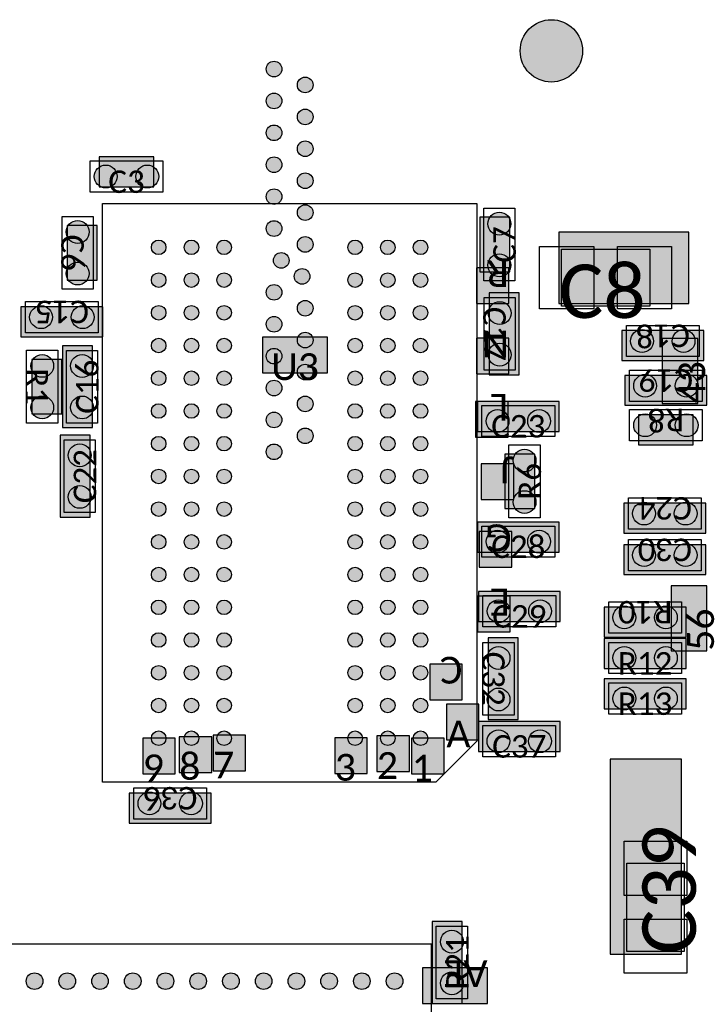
# Model space of a CAD drawing. Extents: x 39 to 117.4, y 137.3 to 200.1.
# Tile 9 of 11: x 86.4 to 103.3, y 163 to 187.1. Entities that reach past the tile are written whole.
import ezdxf

# ---------------------------------------------------------------- set-up
doc = ezdxf.new("R2010")
doc.units = 0
doc.header["$MEASUREMENT"] = 0
doc.layers.add('CAD_DRAWING', color=7, linetype='CONTINUOUS')
doc.styles.get("Standard").update_dxf_attribs({"font": 'txt.shx'})

msp = doc.modelspace()

# ---------------------------------------------------------------- hatches: boundary and pattern name
at = {"layer": 'CAD_DRAWING'}
h = msp.add_hatch(color=254, dxfattribs=at)
edge = h.paths.add_edge_path()
edge.add_arc((99.427, 186.332), 0.762, 0, 360)
h = msp.add_hatch(color=254, dxfattribs=at)
edge = h.paths.add_edge_path()
edge.add_arc((92.648, 185.887), 0.191, 0, 360)
h = msp.add_hatch(color=254, dxfattribs=at)
edge = h.paths.add_edge_path()
edge.add_arc((93.41, 185.498), 0.191, 0, 360)
h = msp.add_hatch(color=254, dxfattribs=at)
edge = h.paths.add_edge_path()
edge.add_arc((92.648, 185.108), 0.191, 0, 360)
h = msp.add_hatch(color=254, dxfattribs=at)
edge = h.paths.add_edge_path()
edge.add_arc((93.41, 184.718), 0.191, 0, 360)
h = msp.add_hatch(color=254, dxfattribs=at)
edge = h.paths.add_edge_path()
edge.add_arc((92.648, 184.328), 0.191, 0, 360)
h = msp.add_hatch(color=254, dxfattribs=at)
edge = h.paths.add_edge_path()
edge.add_arc((93.41, 183.938), 0.191, 0, 360)
for points in [[(88.376, 183.007), (89.71, 183.007), (89.71, 183.74), (88.376, 183.74)], [(98.409, 180.931), (98.409, 182.265), (97.676, 182.265), (97.676, 180.931)], [(87.595, 182.063), (87.595, 180.73), (88.328, 180.73), (88.328, 182.063)], [(99.61, 180.152), (102.785, 180.152), (102.785, 181.897), (99.61, 181.897)], [(98.388, 181.029), (97.594, 181.029), (97.594, 180.157), (98.388, 180.157)], [(97.91, 180.414), (97.91, 178.413), (98.642, 178.413), (98.642, 180.414)], [(88.463, 180.076), (86.463, 180.076), (86.463, 179.343), (88.463, 179.343)], [(92.367, 178.46), (93.954, 178.46), (93.954, 179.333), (92.367, 179.333)], [(103.15, 179.492), (101.149, 179.492), (101.149, 178.759), (103.15, 178.759)], [(88.211, 177.122), (88.211, 179.122), (87.478, 179.122), (87.478, 177.122)], [(98.388, 179.309), (97.594, 179.309), (97.594, 178.437), (98.388, 178.437)], [(103.01, 177.713), (103.01, 179.301), (102.138, 179.301), (102.138, 177.713)], [(86.729, 178.789), (86.729, 177.456), (87.462, 177.456), (87.462, 178.789)], [(103.226, 178.399), (101.226, 178.399), (101.226, 177.667), (103.226, 177.667)], [(98.368, 177.759), (97.575, 177.759), (97.575, 176.887), (98.368, 176.887)], [(97.619, 177.028), (99.619, 177.028), (99.619, 177.761), (97.619, 177.761)], [(102.893, 177.434), (101.559, 177.434), (101.559, 176.702), (102.893, 176.702)], [(88.154, 174.936), (88.154, 176.936), (87.422, 176.936), (87.422, 174.936)], [(99.025, 175.142), (99.025, 176.475), (98.293, 176.475), (98.293, 175.142)], [(98.508, 176.239), (97.715, 176.239), (97.715, 175.367), (98.508, 175.367)], [(103.201, 175.275), (101.2, 175.275), (101.2, 174.543), (103.201, 174.543)], [(97.619, 174.081), (99.619, 174.081), (99.619, 174.814), (97.619, 174.814)], [(98.458, 174.579), (97.664, 174.579), (97.664, 173.707), (98.458, 173.707)], [(103.201, 174.259), (101.2, 174.259), (101.2, 173.527), (103.201, 173.527)], [(97.644, 172.38), (99.645, 172.38), (99.645, 173.112), (97.644, 173.112)], [(103.224, 171.666), (103.224, 173.253), (102.352, 173.253), (102.352, 171.666)], [(98.418, 172.999), (97.625, 172.999), (97.625, 172.127), (98.418, 172.127)], [(102.718, 172.735), (100.718, 172.735), (100.718, 172.003), (102.718, 172.003)], [(97.882, 171.983), (97.882, 169.983), (98.615, 169.983), (98.615, 171.983)], [(100.718, 171.237), (102.718, 171.237), (102.718, 171.969), (100.718, 171.969)], [(97.25, 171.343), (96.456, 171.343), (96.456, 170.471), (97.25, 170.471)], [(100.718, 170.246), (102.718, 170.246), (102.718, 170.979), (100.718, 170.979)], [(96.861, 169.489), (97.655, 169.489), (97.655, 170.361), (96.861, 170.361)], [(97.642, 169.202), (99.642, 169.202), (99.642, 169.935), (97.642, 169.935)], [(89.441, 168.66), (90.235, 168.66), (90.235, 169.532), (89.441, 169.532)], [(90.331, 168.69), (91.125, 168.69), (91.125, 169.562), (90.331, 169.562)], [(91.158, 168.728), (91.952, 168.728), (91.952, 169.6), (91.158, 169.6)], [(94.132, 168.667), (94.926, 168.667), (94.926, 169.54), (94.132, 169.54)], [(95.162, 168.718), (95.956, 168.718), (95.956, 169.59), (95.162, 169.59)], [(96.012, 168.658), (96.806, 168.658), (96.806, 169.53), (96.012, 169.53)], [(102.607, 164.252), (102.607, 169.014), (100.862, 169.014), (100.862, 164.252)], [(91.112, 168.188), (89.112, 168.188), (89.112, 167.455), (91.112, 167.455)], [(97.25, 163.046), (97.25, 165.046), (96.517, 165.046), (96.517, 163.046)], [(97.868, 163.917), (96.28, 163.917), (96.28, 163.044), (97.868, 163.044)]]:
    msp.add_hatch(color=254, dxfattribs=at).paths.add_polyline_path(points)
h = msp.add_hatch(color=254, dxfattribs=at)
edge = h.paths.add_edge_path()
edge.add_arc((92.648, 183.548), 0.191, 0, 360)
h = msp.add_hatch(color=254, dxfattribs=at)
edge = h.paths.add_edge_path()
edge.add_arc((88.535, 183.261), 0.279, 0, 360)
h = msp.add_hatch(color=254, dxfattribs=at)
edge = h.paths.add_edge_path()
edge.add_arc((89.551, 183.261), 0.279, 0, 360)
h = msp.add_hatch(color=254, dxfattribs=at)
edge = h.paths.add_edge_path()
edge.add_arc((93.41, 183.158), 0.191, 0, 360)
h = msp.add_hatch(color=254, dxfattribs=at)
edge = h.paths.add_edge_path()
edge.add_arc((92.648, 182.768), 0.191, 0, 360)
h = msp.add_hatch(color=254, dxfattribs=at)
edge = h.paths.add_edge_path()
edge.add_arc((93.41, 182.378), 0.191, 0, 360)
h = msp.add_hatch(color=254, dxfattribs=at)
edge = h.paths.add_edge_path()
edge.add_arc((98.155, 182.106), 0.279, 0, 360)
h = msp.add_hatch(color=254, dxfattribs=at)
edge = h.paths.add_edge_path()
edge.add_arc((87.849, 181.905), 0.279, 0, 360)
h = msp.add_hatch(color=254, dxfattribs=at)
edge = h.paths.add_edge_path()
edge.add_arc((92.648, 181.989), 0.191, 0, 360)
h = msp.add_hatch(color=254, dxfattribs=at)
edge = h.paths.add_edge_path()
edge.add_arc((93.41, 181.599), 0.191, 0, 360)
h = msp.add_hatch(color=254, dxfattribs=at)
edge = h.paths.add_edge_path()
edge.add_arc((89.829, 181.529), 0.178, 0, 360)
h = msp.add_hatch(color=254, dxfattribs=at)
edge = h.paths.add_edge_path()
edge.add_arc((90.629, 181.529), 0.178, 0, 360)
h = msp.add_hatch(color=254, dxfattribs=at)
edge = h.paths.add_edge_path()
edge.add_arc((91.429, 181.529), 0.178, 0, 360)
h = msp.add_hatch(color=254, dxfattribs=at)
edge = h.paths.add_edge_path()
edge.add_arc((94.629, 181.529), 0.178, 0, 360)
h = msp.add_hatch(color=254, dxfattribs=at)
edge = h.paths.add_edge_path()
edge.add_arc((95.429, 181.529), 0.178, 0, 360)
h = msp.add_hatch(color=254, dxfattribs=at)
edge = h.paths.add_edge_path()
edge.add_arc((96.229, 181.529), 0.178, 0, 360)
h = msp.add_hatch(color=254, dxfattribs=at)
edge = h.paths.add_edge_path()
edge.add_arc((92.826, 181.209), 0.191, 0, 360)
h = msp.add_hatch(color=254, dxfattribs=at)
edge = h.paths.add_edge_path()
edge.add_arc((98.155, 181.09), 0.279, 0, 360)
h = msp.add_hatch(color=254, dxfattribs=at)
edge = h.paths.add_edge_path()
edge.add_arc((87.849, 180.889), 0.279, 0, 360)
h = msp.add_hatch(color=254, dxfattribs=at)
edge = h.paths.add_edge_path()
edge.add_arc((93.334, 180.819), 0.191, 0, 360)
h = msp.add_hatch(color=254, dxfattribs=at)
edge = h.paths.add_edge_path()
edge.add_arc((89.829, 180.729), 0.178, 0, 360)
h = msp.add_hatch(color=254, dxfattribs=at)
edge = h.paths.add_edge_path()
edge.add_arc((90.629, 180.729), 0.178, 0, 360)
h = msp.add_hatch(color=254, dxfattribs=at)
edge = h.paths.add_edge_path()
edge.add_arc((91.429, 180.729), 0.178, 0, 360)
h = msp.add_hatch(color=254, dxfattribs=at)
edge = h.paths.add_edge_path()
edge.add_arc((94.629, 180.729), 0.178, 0, 360)
h = msp.add_hatch(color=254, dxfattribs=at)
edge = h.paths.add_edge_path()
edge.add_arc((95.429, 180.729), 0.178, 0, 360)
h = msp.add_hatch(color=254, dxfattribs=at)
edge = h.paths.add_edge_path()
edge.add_arc((96.229, 180.729), 0.178, 0, 360)
h = msp.add_hatch(color=254, dxfattribs=at)
edge = h.paths.add_edge_path()
edge.add_arc((92.648, 180.429), 0.191, 0, 360)
h = msp.add_hatch(color=254, dxfattribs=at)
edge = h.paths.add_edge_path()
edge.add_arc((86.955, 179.822), 0.279, 0, 360)
h = msp.add_hatch(color=254, dxfattribs=at)
edge = h.paths.add_edge_path()
edge.add_arc((87.971, 179.822), 0.279, 0, 360)
h = msp.add_hatch(color=254, dxfattribs=at)
edge = h.paths.add_edge_path()
edge.add_arc((89.829, 179.929), 0.178, 0, 360)
h = msp.add_hatch(color=254, dxfattribs=at)
edge = h.paths.add_edge_path()
edge.add_arc((90.629, 179.929), 0.178, 0, 360)
h = msp.add_hatch(color=254, dxfattribs=at)
edge = h.paths.add_edge_path()
edge.add_arc((91.429, 179.929), 0.178, 0, 360)
h = msp.add_hatch(color=254, dxfattribs=at)
edge = h.paths.add_edge_path()
edge.add_arc((93.41, 180.04), 0.191, 0, 360)
h = msp.add_hatch(color=254, dxfattribs=at)
edge = h.paths.add_edge_path()
edge.add_arc((94.629, 179.929), 0.178, 0, 360)
h = msp.add_hatch(color=254, dxfattribs=at)
edge = h.paths.add_edge_path()
edge.add_arc((95.429, 179.929), 0.178, 0, 360)
h = msp.add_hatch(color=254, dxfattribs=at)
edge = h.paths.add_edge_path()
edge.add_arc((96.229, 179.929), 0.178, 0, 360)
h = msp.add_hatch(color=254, dxfattribs=at)
edge = h.paths.add_edge_path()
edge.add_arc((98.164, 179.921), 0.279, 0, 360)
h = msp.add_hatch(color=254, dxfattribs=at)
edge = h.paths.add_edge_path()
edge.add_arc((92.648, 179.649), 0.191, 0, 360)
h = msp.add_hatch(color=254, dxfattribs=at)
edge = h.paths.add_edge_path()
edge.add_arc((93.41, 179.261), 0.191, 0, 360)
h = msp.add_hatch(color=254, dxfattribs=at)
edge = h.paths.add_edge_path()
edge.add_arc((101.642, 179.238), 0.279, 0, 360)
h = msp.add_hatch(color=254, dxfattribs=at)
edge = h.paths.add_edge_path()
edge.add_arc((102.658, 179.238), 0.279, 0, 360)
h = msp.add_hatch(color=254, dxfattribs=at)
edge = h.paths.add_edge_path()
edge.add_arc((89.829, 179.129), 0.178, 0, 360)
h = msp.add_hatch(color=254, dxfattribs=at)
edge = h.paths.add_edge_path()
edge.add_arc((90.629, 179.129), 0.178, 0, 360)
h = msp.add_hatch(color=254, dxfattribs=at)
edge = h.paths.add_edge_path()
edge.add_arc((91.429, 179.129), 0.178, 0, 360)
h = msp.add_hatch(color=254, dxfattribs=at)
edge = h.paths.add_edge_path()
edge.add_arc((94.629, 179.129), 0.178, 0, 360)
h = msp.add_hatch(color=254, dxfattribs=at)
edge = h.paths.add_edge_path()
edge.add_arc((95.429, 179.129), 0.178, 0, 360)
h = msp.add_hatch(color=254, dxfattribs=at)
edge = h.paths.add_edge_path()
edge.add_arc((96.229, 179.129), 0.178, 0, 360)
h = msp.add_hatch(color=254, dxfattribs=at)
edge = h.paths.add_edge_path()
edge.add_arc((98.164, 178.905), 0.279, 0, 360)
h = msp.add_hatch(color=254, dxfattribs=at)
edge = h.paths.add_edge_path()
edge.add_arc((86.983, 178.631), 0.279, 0, 360)
h = msp.add_hatch(color=254, dxfattribs=at)
edge = h.paths.add_edge_path()
edge.add_arc((87.957, 178.63), 0.279, 0, 360)
h = msp.add_hatch(color=254, dxfattribs=at)
edge = h.paths.add_edge_path()
edge.add_arc((92.648, 178.869), 0.191, 0, 360)
h = msp.add_hatch(color=254, dxfattribs=at)
edge = h.paths.add_edge_path()
edge.add_arc((93.41, 178.481), 0.191, 0, 360)
h = msp.add_hatch(color=254, dxfattribs=at)
edge = h.paths.add_edge_path()
edge.add_arc((89.829, 178.329), 0.178, 0, 360)
h = msp.add_hatch(color=254, dxfattribs=at)
edge = h.paths.add_edge_path()
edge.add_arc((90.629, 178.329), 0.178, 0, 360)
h = msp.add_hatch(color=254, dxfattribs=at)
edge = h.paths.add_edge_path()
edge.add_arc((91.429, 178.329), 0.178, 0, 360)
h = msp.add_hatch(color=254, dxfattribs=at)
edge = h.paths.add_edge_path()
edge.add_arc((94.629, 178.329), 0.178, 0, 360)
h = msp.add_hatch(color=254, dxfattribs=at)
edge = h.paths.add_edge_path()
edge.add_arc((95.429, 178.329), 0.178, 0, 360)
h = msp.add_hatch(color=254, dxfattribs=at)
edge = h.paths.add_edge_path()
edge.add_arc((96.229, 178.329), 0.178, 0, 360)
h = msp.add_hatch(color=254, dxfattribs=at)
edge = h.paths.add_edge_path()
edge.add_arc((101.718, 178.145), 0.279, 0, 360)
h = msp.add_hatch(color=254, dxfattribs=at)
edge = h.paths.add_edge_path()
edge.add_arc((102.734, 178.145), 0.279, 0, 360)
h = msp.add_hatch(color=254, dxfattribs=at)
edge = h.paths.add_edge_path()
edge.add_arc((92.648, 178.09), 0.191, 0, 360)
h = msp.add_hatch(color=254, dxfattribs=at)
edge = h.paths.add_edge_path()
edge.add_arc((86.983, 177.615), 0.279, 0, 360)
h = msp.add_hatch(color=254, dxfattribs=at)
edge = h.paths.add_edge_path()
edge.add_arc((87.957, 177.614), 0.279, 0, 360)
h = msp.add_hatch(color=254, dxfattribs=at)
edge = h.paths.add_edge_path()
edge.add_arc((93.41, 177.701), 0.191, 0, 360)
h = msp.add_hatch(color=254, dxfattribs=at)
edge = h.paths.add_edge_path()
edge.add_arc((89.829, 177.529), 0.178, 0, 360)
h = msp.add_hatch(color=254, dxfattribs=at)
edge = h.paths.add_edge_path()
edge.add_arc((90.629, 177.529), 0.178, 0, 360)
h = msp.add_hatch(color=254, dxfattribs=at)
edge = h.paths.add_edge_path()
edge.add_arc((91.429, 177.529), 0.178, 0, 360)
h = msp.add_hatch(color=254, dxfattribs=at)
edge = h.paths.add_edge_path()
edge.add_arc((94.629, 177.529), 0.178, 0, 360)
h = msp.add_hatch(color=254, dxfattribs=at)
edge = h.paths.add_edge_path()
edge.add_arc((95.429, 177.529), 0.178, 0, 360)
h = msp.add_hatch(color=254, dxfattribs=at)
edge = h.paths.add_edge_path()
edge.add_arc((96.229, 177.529), 0.178, 0, 360)
h = msp.add_hatch(color=254, dxfattribs=at)
edge = h.paths.add_edge_path()
edge.add_arc((92.648, 177.31), 0.191, 0, 360)
h = msp.add_hatch(color=254, dxfattribs=at)
edge = h.paths.add_edge_path()
edge.add_arc((98.111, 177.282), 0.279, 0, 360)
h = msp.add_hatch(color=254, dxfattribs=at)
edge = h.paths.add_edge_path()
edge.add_arc((99.127, 177.282), 0.279, 0, 360)
h = msp.add_hatch(color=254, dxfattribs=at)
edge = h.paths.add_edge_path()
edge.add_arc((101.718, 177.18), 0.279, 0, 360)
h = msp.add_hatch(color=254, dxfattribs=at)
edge = h.paths.add_edge_path()
edge.add_arc((102.734, 177.18), 0.279, 0, 360)
h = msp.add_hatch(color=254, dxfattribs=at)
edge = h.paths.add_edge_path()
edge.add_arc((93.41, 176.921), 0.191, 0, 360)
h = msp.add_hatch(color=254, dxfattribs=at)
edge = h.paths.add_edge_path()
edge.add_arc((87.9, 176.444), 0.279, 0, 360)
h = msp.add_hatch(color=254, dxfattribs=at)
edge = h.paths.add_edge_path()
edge.add_arc((89.829, 176.729), 0.178, 0, 360)
h = msp.add_hatch(color=254, dxfattribs=at)
edge = h.paths.add_edge_path()
edge.add_arc((90.629, 176.729), 0.178, 0, 360)
h = msp.add_hatch(color=254, dxfattribs=at)
edge = h.paths.add_edge_path()
edge.add_arc((91.429, 176.729), 0.178, 0, 360)
h = msp.add_hatch(color=254, dxfattribs=at)
edge = h.paths.add_edge_path()
edge.add_arc((92.648, 176.53), 0.191, 0, 360)
h = msp.add_hatch(color=254, dxfattribs=at)
edge = h.paths.add_edge_path()
edge.add_arc((94.629, 176.729), 0.178, 0, 360)
h = msp.add_hatch(color=254, dxfattribs=at)
edge = h.paths.add_edge_path()
edge.add_arc((95.429, 176.729), 0.178, 0, 360)
h = msp.add_hatch(color=254, dxfattribs=at)
edge = h.paths.add_edge_path()
edge.add_arc((96.229, 176.729), 0.178, 0, 360)
h = msp.add_hatch(color=254, dxfattribs=at)
edge = h.paths.add_edge_path()
edge.add_arc((98.771, 176.317), 0.279, 0, 360)
h = msp.add_hatch(color=254, dxfattribs=at)
edge = h.paths.add_edge_path()
edge.add_arc((89.829, 175.929), 0.178, 0, 360)
h = msp.add_hatch(color=254, dxfattribs=at)
edge = h.paths.add_edge_path()
edge.add_arc((90.629, 175.929), 0.178, 0, 360)
h = msp.add_hatch(color=254, dxfattribs=at)
edge = h.paths.add_edge_path()
edge.add_arc((91.429, 175.929), 0.178, 0, 360)
h = msp.add_hatch(color=254, dxfattribs=at)
edge = h.paths.add_edge_path()
edge.add_arc((94.629, 175.929), 0.178, 0, 360)
h = msp.add_hatch(color=254, dxfattribs=at)
edge = h.paths.add_edge_path()
edge.add_arc((95.429, 175.929), 0.178, 0, 360)
h = msp.add_hatch(color=254, dxfattribs=at)
edge = h.paths.add_edge_path()
edge.add_arc((96.229, 175.929), 0.178, 0, 360)
h = msp.add_hatch(color=254, dxfattribs=at)
edge = h.paths.add_edge_path()
edge.add_arc((87.9, 175.428), 0.279, 0, 360)
h = msp.add_hatch(color=254, dxfattribs=at)
edge = h.paths.add_edge_path()
edge.add_arc((98.771, 175.301), 0.279, 0, 360)
h = msp.add_hatch(color=254, dxfattribs=at)
edge = h.paths.add_edge_path()
edge.add_arc((89.829, 175.129), 0.178, 0, 360)
h = msp.add_hatch(color=254, dxfattribs=at)
edge = h.paths.add_edge_path()
edge.add_arc((90.629, 175.129), 0.178, 0, 360)
h = msp.add_hatch(color=254, dxfattribs=at)
edge = h.paths.add_edge_path()
edge.add_arc((91.429, 175.129), 0.178, 0, 360)
h = msp.add_hatch(color=254, dxfattribs=at)
edge = h.paths.add_edge_path()
edge.add_arc((94.629, 175.129), 0.178, 0, 360)
h = msp.add_hatch(color=254, dxfattribs=at)
edge = h.paths.add_edge_path()
edge.add_arc((95.429, 175.129), 0.178, 0, 360)
h = msp.add_hatch(color=254, dxfattribs=at)
edge = h.paths.add_edge_path()
edge.add_arc((96.229, 175.129), 0.178, 0, 360)
h = msp.add_hatch(color=254, dxfattribs=at)
edge = h.paths.add_edge_path()
edge.add_arc((101.692, 175.021), 0.279, 0, 360)
h = msp.add_hatch(color=254, dxfattribs=at)
edge = h.paths.add_edge_path()
edge.add_arc((102.708, 175.021), 0.279, 0, 360)
h = msp.add_hatch(color=254, dxfattribs=at)
edge = h.paths.add_edge_path()
edge.add_arc((98.111, 174.335), 0.279, 0, 360)
h = msp.add_hatch(color=254, dxfattribs=at)
edge = h.paths.add_edge_path()
edge.add_arc((99.127, 174.335), 0.279, 0, 360)
h = msp.add_hatch(color=254, dxfattribs=at)
edge = h.paths.add_edge_path()
edge.add_arc((89.829, 174.329), 0.178, 0, 360)
h = msp.add_hatch(color=254, dxfattribs=at)
edge = h.paths.add_edge_path()
edge.add_arc((90.629, 174.329), 0.178, 0, 360)
h = msp.add_hatch(color=254, dxfattribs=at)
edge = h.paths.add_edge_path()
edge.add_arc((91.429, 174.329), 0.178, 0, 360)
h = msp.add_hatch(color=254, dxfattribs=at)
edge = h.paths.add_edge_path()
edge.add_arc((94.629, 174.329), 0.178, 0, 360)
h = msp.add_hatch(color=254, dxfattribs=at)
edge = h.paths.add_edge_path()
edge.add_arc((95.429, 174.329), 0.178, 0, 360)
h = msp.add_hatch(color=254, dxfattribs=at)
edge = h.paths.add_edge_path()
edge.add_arc((96.229, 174.329), 0.178, 0, 360)
h = msp.add_hatch(color=254, dxfattribs=at)
edge = h.paths.add_edge_path()
edge.add_arc((101.692, 174.005), 0.279, 0, 360)
h = msp.add_hatch(color=254, dxfattribs=at)
edge = h.paths.add_edge_path()
edge.add_arc((102.708, 174.005), 0.279, 0, 360)
h = msp.add_hatch(color=254, dxfattribs=at)
edge = h.paths.add_edge_path()
edge.add_arc((89.829, 173.529), 0.178, 0, 360)
h = msp.add_hatch(color=254, dxfattribs=at)
edge = h.paths.add_edge_path()
edge.add_arc((90.629, 173.529), 0.178, 0, 360)
h = msp.add_hatch(color=254, dxfattribs=at)
edge = h.paths.add_edge_path()
edge.add_arc((91.429, 173.529), 0.178, 0, 360)
h = msp.add_hatch(color=254, dxfattribs=at)
edge = h.paths.add_edge_path()
edge.add_arc((94.629, 173.529), 0.178, 0, 360)
h = msp.add_hatch(color=254, dxfattribs=at)
edge = h.paths.add_edge_path()
edge.add_arc((95.429, 173.529), 0.178, 0, 360)
h = msp.add_hatch(color=254, dxfattribs=at)
edge = h.paths.add_edge_path()
edge.add_arc((96.229, 173.529), 0.178, 0, 360)
h = msp.add_hatch(color=254, dxfattribs=at)
edge = h.paths.add_edge_path()
edge.add_arc((89.829, 172.729), 0.178, 0, 360)
h = msp.add_hatch(color=254, dxfattribs=at)
edge = h.paths.add_edge_path()
edge.add_arc((90.629, 172.729), 0.178, 0, 360)
h = msp.add_hatch(color=254, dxfattribs=at)
edge = h.paths.add_edge_path()
edge.add_arc((91.429, 172.729), 0.178, 0, 360)
h = msp.add_hatch(color=254, dxfattribs=at)
edge = h.paths.add_edge_path()
edge.add_arc((94.629, 172.729), 0.178, 0, 360)
h = msp.add_hatch(color=254, dxfattribs=at)
edge = h.paths.add_edge_path()
edge.add_arc((95.429, 172.729), 0.178, 0, 360)
h = msp.add_hatch(color=254, dxfattribs=at)
edge = h.paths.add_edge_path()
edge.add_arc((96.229, 172.729), 0.178, 0, 360)
h = msp.add_hatch(color=254, dxfattribs=at)
edge = h.paths.add_edge_path()
edge.add_arc((98.136, 172.634), 0.279, 0, 360)
h = msp.add_hatch(color=254, dxfattribs=at)
edge = h.paths.add_edge_path()
edge.add_arc((99.152, 172.634), 0.279, 0, 360)
h = msp.add_hatch(color=254, dxfattribs=at)
edge = h.paths.add_edge_path()
edge.add_arc((101.21, 172.481), 0.279, 0, 360)
h = msp.add_hatch(color=254, dxfattribs=at)
edge = h.paths.add_edge_path()
edge.add_arc((102.226, 172.481), 0.279, 0, 360)
h = msp.add_hatch(color=254, dxfattribs=at)
edge = h.paths.add_edge_path()
edge.add_arc((89.829, 171.929), 0.178, 0, 360)
h = msp.add_hatch(color=254, dxfattribs=at)
edge = h.paths.add_edge_path()
edge.add_arc((90.629, 171.929), 0.178, 0, 360)
h = msp.add_hatch(color=254, dxfattribs=at)
edge = h.paths.add_edge_path()
edge.add_arc((91.429, 171.929), 0.178, 0, 360)
h = msp.add_hatch(color=254, dxfattribs=at)
edge = h.paths.add_edge_path()
edge.add_arc((94.629, 171.929), 0.178, 0, 360)
h = msp.add_hatch(color=254, dxfattribs=at)
edge = h.paths.add_edge_path()
edge.add_arc((95.429, 171.929), 0.178, 0, 360)
h = msp.add_hatch(color=254, dxfattribs=at)
edge = h.paths.add_edge_path()
edge.add_arc((96.229, 171.929), 0.178, 0, 360)
h = msp.add_hatch(color=254, dxfattribs=at)
edge = h.paths.add_edge_path()
edge.add_arc((98.136, 171.491), 0.279, 0, 360)
h = msp.add_hatch(color=254, dxfattribs=at)
edge = h.paths.add_edge_path()
edge.add_arc((101.21, 171.491), 0.279, 0, 360)
h = msp.add_hatch(color=254, dxfattribs=at)
edge = h.paths.add_edge_path()
edge.add_arc((102.226, 171.491), 0.279, 0, 360)
h = msp.add_hatch(color=254, dxfattribs=at)
edge = h.paths.add_edge_path()
edge.add_arc((89.829, 171.129), 0.178, 0, 360)
h = msp.add_hatch(color=254, dxfattribs=at)
edge = h.paths.add_edge_path()
edge.add_arc((90.629, 171.129), 0.178, 0, 360)
h = msp.add_hatch(color=254, dxfattribs=at)
edge = h.paths.add_edge_path()
edge.add_arc((91.429, 171.129), 0.178, 0, 360)
h = msp.add_hatch(color=254, dxfattribs=at)
edge = h.paths.add_edge_path()
edge.add_arc((94.629, 171.129), 0.178, 0, 360)
h = msp.add_hatch(color=254, dxfattribs=at)
edge = h.paths.add_edge_path()
edge.add_arc((95.429, 171.129), 0.178, 0, 360)
h = msp.add_hatch(color=254, dxfattribs=at)
edge = h.paths.add_edge_path()
edge.add_arc((96.229, 171.129), 0.178, 0, 360)
h = msp.add_hatch(color=254, dxfattribs=at)
edge = h.paths.add_edge_path()
edge.add_arc((98.136, 170.475), 0.279, 0, 360)
h = msp.add_hatch(color=254, dxfattribs=at)
edge = h.paths.add_edge_path()
edge.add_arc((101.21, 170.5), 0.279, 0, 360)
h = msp.add_hatch(color=254, dxfattribs=at)
edge = h.paths.add_edge_path()
edge.add_arc((102.226, 170.5), 0.279, 0, 360)
h = msp.add_hatch(color=254, dxfattribs=at)
edge = h.paths.add_edge_path()
edge.add_arc((89.829, 170.329), 0.178, 0, 360)
h = msp.add_hatch(color=254, dxfattribs=at)
edge = h.paths.add_edge_path()
edge.add_arc((90.629, 170.329), 0.178, 0, 360)
h = msp.add_hatch(color=254, dxfattribs=at)
edge = h.paths.add_edge_path()
edge.add_arc((91.429, 170.329), 0.178, 0, 360)
h = msp.add_hatch(color=254, dxfattribs=at)
edge = h.paths.add_edge_path()
edge.add_arc((94.629, 170.329), 0.178, 0, 360)
h = msp.add_hatch(color=254, dxfattribs=at)
edge = h.paths.add_edge_path()
edge.add_arc((95.429, 170.329), 0.178, 0, 360)
h = msp.add_hatch(color=254, dxfattribs=at)
edge = h.paths.add_edge_path()
edge.add_arc((96.229, 170.329), 0.178, 0, 360)
h = msp.add_hatch(color=254, dxfattribs=at)
edge = h.paths.add_edge_path()
edge.add_arc((89.829, 169.529), 0.178, 0, 360)
h = msp.add_hatch(color=254, dxfattribs=at)
edge = h.paths.add_edge_path()
edge.add_arc((90.629, 169.529), 0.178, 0, 360)
h = msp.add_hatch(color=254, dxfattribs=at)
edge = h.paths.add_edge_path()
edge.add_arc((91.429, 169.529), 0.178, 0, 360)
h = msp.add_hatch(color=254, dxfattribs=at)
edge = h.paths.add_edge_path()
edge.add_arc((94.629, 169.529), 0.178, 0, 360)
h = msp.add_hatch(color=254, dxfattribs=at)
edge = h.paths.add_edge_path()
edge.add_arc((95.429, 169.529), 0.178, 0, 360)
h = msp.add_hatch(color=254, dxfattribs=at)
edge = h.paths.add_edge_path()
edge.add_arc((96.229, 169.529), 0.178, 0, 360)
h = msp.add_hatch(color=254, dxfattribs=at)
edge = h.paths.add_edge_path()
edge.add_arc((98.134, 169.456), 0.279, 0, 360)
h = msp.add_hatch(color=254, dxfattribs=at)
edge = h.paths.add_edge_path()
edge.add_arc((99.15, 169.456), 0.279, 0, 360)
h = msp.add_hatch(color=254, dxfattribs=at)
edge = h.paths.add_edge_path()
edge.add_arc((89.604, 167.934), 0.279, 0, 360)
h = msp.add_hatch(color=254, dxfattribs=at)
edge = h.paths.add_edge_path()
edge.add_arc((90.62, 167.934), 0.279, 0, 360)
h = msp.add_hatch(color=254, dxfattribs=at)
edge = h.paths.add_edge_path()
edge.add_arc((96.996, 164.554), 0.279, 0, 360)
h = msp.add_hatch(color=254, dxfattribs=at)
edge = h.paths.add_edge_path()
edge.add_arc((86.795, 163.59), 0.203, 0, 360)
h = msp.add_hatch(color=254, dxfattribs=at)
edge = h.paths.add_edge_path()
edge.add_arc((87.595, 163.59), 0.203, 0, 360)
h = msp.add_hatch(color=254, dxfattribs=at)
edge = h.paths.add_edge_path()
edge.add_arc((88.395, 163.59), 0.203, 0, 360)
h = msp.add_hatch(color=254, dxfattribs=at)
edge = h.paths.add_edge_path()
edge.add_arc((89.195, 163.59), 0.203, 0, 360)
h = msp.add_hatch(color=254, dxfattribs=at)
edge = h.paths.add_edge_path()
edge.add_arc((89.995, 163.59), 0.203, 0, 360)
h = msp.add_hatch(color=254, dxfattribs=at)
edge = h.paths.add_edge_path()
edge.add_arc((90.795, 163.59), 0.203, 0, 360)
h = msp.add_hatch(color=254, dxfattribs=at)
edge = h.paths.add_edge_path()
edge.add_arc((91.595, 163.59), 0.203, 0, 360)
h = msp.add_hatch(color=254, dxfattribs=at)
edge = h.paths.add_edge_path()
edge.add_arc((92.395, 163.59), 0.203, 0, 360)
h = msp.add_hatch(color=254, dxfattribs=at)
edge = h.paths.add_edge_path()
edge.add_arc((93.195, 163.59), 0.203, 0, 360)
h = msp.add_hatch(color=254, dxfattribs=at)
edge = h.paths.add_edge_path()
edge.add_arc((93.995, 163.59), 0.203, 0, 360)
h = msp.add_hatch(color=254, dxfattribs=at)
edge = h.paths.add_edge_path()
edge.add_arc((94.795, 163.59), 0.203, 0, 360)
h = msp.add_hatch(color=254, dxfattribs=at)
edge = h.paths.add_edge_path()
edge.add_arc((95.595, 163.59), 0.203, 0, 360)
h = msp.add_hatch(color=254, dxfattribs=at)
edge = h.paths.add_edge_path()
edge.add_arc((96.996, 163.538), 0.279, 0, 360)

# ---------------------------------------------------------------- linework, layer by layer
at = {"layer": 'CAD_DRAWING', "color": 9, "linetype": 'CONTINUOUS'}
for points in [[(88.376, 183.007), (89.71, 183.007), (89.71, 183.74), (88.376, 183.74)], [(98.409, 180.931), (98.409, 182.265), (97.676, 182.265), (97.676, 180.931)], [(87.595, 182.063), (87.595, 180.73), (88.328, 180.73), (88.328, 182.063)], [(99.61, 180.152), (102.785, 180.152), (102.785, 181.897), (99.61, 181.897)], [(98.388, 181.029), (97.594, 181.029), (97.594, 180.157), (98.388, 180.157)], [(97.91, 180.414), (97.91, 178.413), (98.642, 178.413), (98.642, 180.414)], [(88.463, 180.076), (86.463, 180.076), (86.463, 179.343), (88.463, 179.343)], [(92.367, 178.46), (93.954, 178.46), (93.954, 179.333), (92.367, 179.333)], [(103.15, 179.492), (101.149, 179.492), (101.149, 178.759), (103.15, 178.759)], [(88.211, 177.122), (88.211, 179.122), (87.478, 179.122), (87.478, 177.122)], [(98.388, 179.309), (97.594, 179.309), (97.594, 178.437), (98.388, 178.437)], [(103.01, 177.713), (103.01, 179.301), (102.138, 179.301), (102.138, 177.713)], [(86.729, 178.789), (86.729, 177.456), (87.462, 177.456), (87.462, 178.789)], [(103.226, 178.399), (101.226, 178.399), (101.226, 177.667), (103.226, 177.667)], [(98.368, 177.759), (97.575, 177.759), (97.575, 176.887), (98.368, 176.887)], [(97.619, 177.028), (99.619, 177.028), (99.619, 177.761), (97.619, 177.761)], [(102.893, 177.434), (101.559, 177.434), (101.559, 176.702), (102.893, 176.702)], [(88.154, 174.936), (88.154, 176.936), (87.422, 176.936), (87.422, 174.936)], [(99.025, 175.142), (99.025, 176.475), (98.293, 176.475), (98.293, 175.142)], [(98.508, 176.239), (97.715, 176.239), (97.715, 175.367), (98.508, 175.367)], [(103.201, 175.275), (101.2, 175.275), (101.2, 174.543), (103.201, 174.543)], [(97.619, 174.081), (99.619, 174.081), (99.619, 174.814), (97.619, 174.814)], [(98.458, 174.579), (97.664, 174.579), (97.664, 173.707), (98.458, 173.707)], [(103.201, 174.259), (101.2, 174.259), (101.2, 173.527), (103.201, 173.527)], [(97.644, 172.38), (99.645, 172.38), (99.645, 173.112), (97.644, 173.112)], [(103.224, 171.666), (103.224, 173.253), (102.352, 173.253), (102.352, 171.666)], [(98.418, 172.999), (97.625, 172.999), (97.625, 172.127), (98.418, 172.127)], [(102.718, 172.735), (100.718, 172.735), (100.718, 172.003), (102.718, 172.003)], [(97.882, 171.983), (97.882, 169.983), (98.615, 169.983), (98.615, 171.983)], [(100.718, 171.237), (102.718, 171.237), (102.718, 171.969), (100.718, 171.969)], [(97.25, 171.343), (96.456, 171.343), (96.456, 170.471), (97.25, 170.471)], [(100.718, 170.246), (102.718, 170.246), (102.718, 170.979), (100.718, 170.979)], [(96.861, 169.489), (97.655, 169.489), (97.655, 170.361), (96.861, 170.361)], [(97.642, 169.202), (99.642, 169.202), (99.642, 169.935), (97.642, 169.935)], [(89.441, 168.66), (90.235, 168.66), (90.235, 169.532), (89.441, 169.532)], [(90.331, 168.69), (91.125, 168.69), (91.125, 169.562), (90.331, 169.562)], [(91.158, 168.728), (91.952, 168.728), (91.952, 169.6), (91.158, 169.6)], [(94.132, 168.667), (94.926, 168.667), (94.926, 169.54), (94.132, 169.54)], [(95.162, 168.718), (95.956, 168.718), (95.956, 169.59), (95.162, 169.59)], [(96.012, 168.658), (96.806, 168.658), (96.806, 169.53), (96.012, 169.53)], [(102.607, 164.252), (102.607, 169.014), (100.862, 169.014), (100.862, 164.252)], [(91.112, 168.188), (89.112, 168.188), (89.112, 167.455), (91.112, 167.455)], [(97.25, 163.046), (97.25, 165.046), (96.517, 165.046), (96.517, 163.046)], [(97.868, 163.917), (96.28, 163.917), (96.28, 163.044), (97.868, 163.044)]]:
    msp.add_lwpolyline(points, close=True, dxfattribs=at)
for points in [[(88.154, 182.88), (88.154, 183.642), (88.154, 183.642)], [(88.154, 183.642), (89.932, 183.642), (89.932, 183.642)], [(89.932, 183.642), (89.932, 182.88), (89.932, 182.88)], [(89.932, 182.88), (88.154, 182.88), (88.154, 182.88)], [(88.454, 168.454), (88.454, 182.604), (88.454, 182.604)], [(88.454, 182.604), (97.604, 182.604), (97.604, 182.604)], [(97.604, 182.604), (97.604, 169.454), (97.604, 169.454)], [(97.774, 180.709), (97.774, 182.487), (97.774, 182.487)], [(97.774, 182.487), (98.536, 182.487), (98.536, 182.487)], [(98.536, 182.487), (98.536, 180.709), (98.536, 180.709)], [(87.468, 180.508), (87.468, 182.286), (87.468, 182.286)], [(87.468, 182.286), (88.23, 182.286), (88.23, 182.286)], [(88.23, 182.286), (88.23, 180.508), (88.23, 180.508)], [(100.461, 180.025), (99.14, 180.025), (99.14, 181.549), (100.461, 181.549), (100.461, 180.025)], [(102.366, 180.025), (101.045, 180.025), (101.045, 181.549), (102.366, 181.549), (102.366, 180.025)], [(99.673, 181.486), (101.832, 181.486), (101.832, 181.486)], [(99.673, 180.089), (99.673, 181.486), (99.673, 181.486)], [(101.832, 181.486), (101.832, 180.089), (101.832, 180.089)], [(98.536, 180.709), (97.774, 180.709), (97.774, 180.709)], [(88.23, 180.508), (87.468, 180.508), (87.468, 180.508)], [(97.783, 178.524), (97.783, 180.302), (97.783, 180.302)], [(97.783, 180.302), (98.545, 180.302), (98.545, 180.302)], [(98.545, 180.302), (98.545, 178.524), (98.545, 178.524)], [(86.574, 180.203), (88.352, 180.203), (88.352, 180.203)], [(86.574, 179.441), (86.574, 180.203), (86.574, 180.203)], [(88.352, 180.203), (88.352, 179.441), (88.352, 179.441)], [(101.832, 180.089), (99.673, 180.089), (99.673, 180.089)], [(101.261, 179.619), (103.039, 179.619), (103.039, 179.619)], [(101.261, 178.857), (101.261, 179.619), (101.261, 179.619)], [(103.039, 179.619), (103.039, 178.857), (103.039, 178.857)], [(88.352, 179.441), (86.574, 179.441), (86.574, 179.441)], [(86.602, 177.234), (86.602, 179.012), (86.602, 179.012)], [(86.602, 179.012), (87.364, 179.012), (87.364, 179.012)], [(87.364, 179.012), (87.364, 177.234), (87.364, 177.234)], [(87.576, 177.233), (87.576, 179.011), (87.576, 179.011)], [(87.576, 179.011), (88.338, 179.011), (88.338, 179.011)], [(88.338, 179.011), (88.338, 177.233), (88.338, 177.233)], [(103.039, 178.857), (101.261, 178.857), (101.261, 178.857)], [(98.545, 178.524), (97.783, 178.524), (97.783, 178.524)], [(101.337, 178.526), (103.115, 178.526), (103.115, 178.526)], [(101.337, 177.764), (101.337, 178.526), (101.337, 178.526)], [(103.115, 178.526), (103.115, 177.764), (103.115, 177.764)], [(97.73, 176.901), (97.73, 177.663), (97.73, 177.663)], [(97.73, 177.663), (99.508, 177.663), (99.508, 177.663)], [(99.508, 177.663), (99.508, 176.901), (99.508, 176.901)], [(103.115, 177.764), (101.337, 177.764), (101.337, 177.764)], [(101.337, 177.561), (103.115, 177.561), (103.115, 177.561)], [(101.337, 176.799), (101.337, 177.561), (101.337, 177.561)], [(103.115, 177.561), (103.115, 176.799), (103.115, 176.799)], [(87.364, 177.234), (86.602, 177.234), (86.602, 177.234)], [(88.338, 177.233), (87.576, 177.233), (87.576, 177.233)], [(87.519, 175.047), (87.519, 176.825), (87.519, 176.825)], [(87.519, 176.825), (88.281, 176.825), (88.281, 176.825)], [(88.281, 176.825), (88.281, 175.047), (88.281, 175.047)], [(99.508, 176.901), (97.73, 176.901), (97.73, 176.901)], [(98.39, 174.92), (98.39, 176.698), (98.39, 176.698)], [(98.39, 176.698), (99.152, 176.698), (99.152, 176.698)], [(99.152, 176.698), (99.152, 174.92), (99.152, 174.92)], [(103.115, 176.799), (101.337, 176.799), (101.337, 176.799)], [(101.311, 175.402), (103.089, 175.402), (103.089, 175.402)], [(101.311, 174.64), (101.311, 175.402), (101.311, 175.402)], [(103.089, 175.402), (103.089, 174.64), (103.089, 174.64)], [(88.281, 175.047), (87.519, 175.047), (87.519, 175.047)], [(99.152, 174.92), (98.39, 174.92), (98.39, 174.92)], [(97.73, 173.954), (97.73, 174.716), (97.73, 174.716)], [(97.73, 174.716), (99.508, 174.716), (99.508, 174.716)], [(99.508, 174.716), (99.508, 173.954), (99.508, 173.954)], [(103.089, 174.64), (101.311, 174.64), (101.311, 174.64)], [(101.311, 174.386), (103.089, 174.386), (103.089, 174.386)], [(101.311, 173.624), (101.311, 174.386), (101.311, 174.386)], [(103.089, 174.386), (103.089, 173.624), (103.089, 173.624)], [(99.508, 173.954), (97.73, 173.954), (97.73, 173.954)], [(103.089, 173.624), (101.311, 173.624), (101.311, 173.624)], [(97.755, 172.253), (97.755, 173.015), (97.755, 173.015)], [(97.755, 173.015), (99.533, 173.015), (99.533, 173.015)], [(99.533, 173.015), (99.533, 172.253), (99.533, 172.253)], [(100.829, 172.862), (102.607, 172.862), (102.607, 172.862)], [(100.829, 172.1), (100.829, 172.862), (100.829, 172.862)], [(102.607, 172.862), (102.607, 172.1), (102.607, 172.1)], [(99.533, 172.253), (97.755, 172.253), (97.755, 172.253)], [(97.755, 170.094), (97.755, 171.872), (97.755, 171.872)], [(97.755, 171.872), (98.517, 171.872), (98.517, 171.872)], [(98.517, 171.872), (98.517, 170.094), (98.517, 170.094)], [(102.607, 172.1), (100.829, 172.1), (100.829, 172.1)], [(100.829, 171.11), (100.829, 171.872), (100.829, 171.872)], [(100.829, 171.872), (102.607, 171.872), (102.607, 171.872)], [(102.607, 171.872), (102.607, 171.11), (102.607, 171.11)], [(102.607, 171.11), (100.829, 171.11), (100.829, 171.11)], [(100.829, 170.119), (100.829, 170.881), (100.829, 170.881)], [(100.829, 170.881), (102.607, 170.881), (102.607, 170.881)], [(102.607, 170.881), (102.607, 170.119), (102.607, 170.119)], [(98.517, 170.094), (97.755, 170.094), (97.755, 170.094)], [(102.607, 170.119), (100.829, 170.119), (100.829, 170.119)], [(97.753, 169.075), (97.753, 169.837), (97.753, 169.837)], [(97.753, 169.837), (99.531, 169.837), (99.531, 169.837)], [(99.531, 169.837), (99.531, 169.075), (99.531, 169.075)], [(97.604, 169.454), (96.604, 168.454), (96.604, 168.454)], [(99.531, 169.075), (97.753, 169.075), (97.753, 169.075)], [(96.604, 168.454), (88.454, 168.454), (88.454, 168.454)], [(89.223, 168.315), (91.001, 168.315), (91.001, 168.315)], [(89.223, 167.553), (89.223, 168.315), (89.223, 168.315)], [(91.001, 168.315), (91.001, 167.553), (91.001, 167.553)], [(91.001, 167.553), (89.223, 167.553), (89.223, 167.553)], [(102.734, 167.008), (102.734, 165.687), (101.21, 165.687), (101.21, 167.008), (102.734, 167.008)], [(101.273, 164.315), (101.273, 166.474), (101.273, 166.474)], [(101.273, 166.474), (102.67, 166.474), (102.67, 166.474)], [(102.67, 166.474), (102.67, 164.315), (102.67, 164.315)], [(96.615, 163.157), (96.615, 164.935), (96.615, 164.935)], [(96.615, 164.935), (97.377, 164.935), (97.377, 164.935)], [(97.377, 164.935), (97.377, 163.157), (97.377, 163.157)], [(102.734, 165.103), (102.734, 163.782), (101.21, 163.782), (101.21, 165.103), (102.734, 165.103)], [(96.495, 164.49), (75.495, 164.49), (75.495, 164.49)], [(96.495, 143.49), (96.495, 164.49), (96.495, 164.49)], [(102.67, 164.315), (101.273, 164.315), (101.273, 164.315)], [(97.377, 163.157), (96.615, 163.157), (96.615, 163.157)]]:
    msp.add_lwpolyline(points, dxfattribs=at)
for centre, radius in [((99.427, 186.332), 0.762), ((92.648, 185.887), 0.191), ((93.41, 185.498), 0.191), ((92.648, 185.108), 0.191), ((93.41, 184.718), 0.191), ((92.648, 184.328), 0.191), ((93.41, 183.938), 0.191), ((92.648, 183.548), 0.191), ((88.535, 183.261), 0.279), ((89.551, 183.261), 0.279), ((93.41, 183.158), 0.191), ((92.648, 182.768), 0.191), ((93.41, 182.378), 0.191), ((98.155, 182.106), 0.279), ((87.849, 181.905), 0.279), ((92.648, 181.989), 0.191), ((93.41, 181.599), 0.191), ((89.829, 181.529), 0.178), ((90.629, 181.529), 0.178), ((91.429, 181.529), 0.178), ((94.629, 181.529), 0.178), ((95.429, 181.529), 0.178), ((96.229, 181.529), 0.178), ((92.826, 181.209), 0.191), ((98.155, 181.09), 0.279), ((87.849, 180.889), 0.279), ((93.334, 180.819), 0.191), ((89.829, 180.729), 0.178), ((90.629, 180.729), 0.178), ((91.429, 180.729), 0.178), ((94.629, 180.729), 0.178), ((95.429, 180.729), 0.178), ((96.229, 180.729), 0.178), ((92.648, 180.429), 0.191), ((86.955, 179.822), 0.279), ((87.971, 179.822), 0.279), ((89.829, 179.929), 0.178), ((90.629, 179.929), 0.178), ((91.429, 179.929), 0.178), ((93.41, 180.04), 0.191), ((94.629, 179.929), 0.178), ((95.429, 179.929), 0.178), ((96.229, 179.929), 0.178), ((98.164, 179.921), 0.279), ((92.648, 179.649), 0.191), ((93.41, 179.261), 0.191), ((101.642, 179.238), 0.279), ((102.658, 179.238), 0.279), ((89.829, 179.129), 0.178), ((90.629, 179.129), 0.178), ((91.429, 179.129), 0.178), ((94.629, 179.129), 0.178), ((95.429, 179.129), 0.178), ((96.229, 179.129), 0.178), ((98.164, 178.905), 0.279), ((86.983, 178.631), 0.279), ((87.957, 178.63), 0.279), ((92.648, 178.869), 0.191), ((93.41, 178.481), 0.191), ((89.829, 178.329), 0.178), ((90.629, 178.329), 0.178), ((91.429, 178.329), 0.178), ((94.629, 178.329), 0.178), ((95.429, 178.329), 0.178), ((96.229, 178.329), 0.178), ((101.718, 178.145), 0.279), ((102.734, 178.145), 0.279), ((92.648, 178.09), 0.191), ((86.983, 177.615), 0.279), ((87.957, 177.614), 0.279), ((93.41, 177.701), 0.191), ((89.829, 177.529), 0.178), ((90.629, 177.529), 0.178), ((91.429, 177.529), 0.178), ((94.629, 177.529), 0.178), ((95.429, 177.529), 0.178), ((96.229, 177.529), 0.178), ((92.648, 177.31), 0.191), ((98.111, 177.282), 0.279), ((99.127, 177.282), 0.279), ((101.718, 177.18), 0.279), ((102.734, 177.18), 0.279), ((93.41, 176.921), 0.191), ((87.9, 176.444), 0.279), ((89.829, 176.729), 0.178), ((90.629, 176.729), 0.178), ((91.429, 176.729), 0.178), ((92.648, 176.53), 0.191), ((94.629, 176.729), 0.178), ((95.429, 176.729), 0.178), ((96.229, 176.729), 0.178), ((98.771, 176.317), 0.279), ((89.829, 175.929), 0.178), ((90.629, 175.929), 0.178), ((91.429, 175.929), 0.178), ((94.629, 175.929), 0.178), ((95.429, 175.929), 0.178), ((96.229, 175.929), 0.178), ((87.9, 175.428), 0.279), ((98.771, 175.301), 0.279), ((89.829, 175.129), 0.178), ((90.629, 175.129), 0.178), ((91.429, 175.129), 0.178), ((94.629, 175.129), 0.178), ((95.429, 175.129), 0.178), ((96.229, 175.129), 0.178), ((101.692, 175.021), 0.279), ((102.708, 175.021), 0.279), ((98.111, 174.335), 0.279), ((99.127, 174.335), 0.279), ((89.829, 174.329), 0.178), ((90.629, 174.329), 0.178), ((91.429, 174.329), 0.178), ((94.629, 174.329), 0.178), ((95.429, 174.329), 0.178), ((96.229, 174.329), 0.178), ((101.692, 174.005), 0.279), ((102.708, 174.005), 0.279), ((89.829, 173.529), 0.178), ((90.629, 173.529), 0.178), ((91.429, 173.529), 0.178), ((94.629, 173.529), 0.178), ((95.429, 173.529), 0.178), ((96.229, 173.529), 0.178), ((89.829, 172.729), 0.178), ((90.629, 172.729), 0.178), ((91.429, 172.729), 0.178), ((94.629, 172.729), 0.178), ((95.429, 172.729), 0.178), ((96.229, 172.729), 0.178), ((98.136, 172.634), 0.279), ((99.152, 172.634), 0.279), ((101.21, 172.481), 0.279), ((102.226, 172.481), 0.279), ((89.829, 171.929), 0.178), ((90.629, 171.929), 0.178), ((91.429, 171.929), 0.178), ((94.629, 171.929), 0.178), ((95.429, 171.929), 0.178), ((96.229, 171.929), 0.178), ((98.136, 171.491), 0.279), ((101.21, 171.491), 0.279), ((102.226, 171.491), 0.279), ((89.829, 171.129), 0.178), ((90.629, 171.129), 0.178), ((91.429, 171.129), 0.178), ((94.629, 171.129), 0.178), ((95.429, 171.129), 0.178), ((96.229, 171.129), 0.178), ((98.136, 170.475), 0.279), ((101.21, 170.5), 0.279), ((102.226, 170.5), 0.279), ((89.829, 170.329), 0.178), ((90.629, 170.329), 0.178), ((91.429, 170.329), 0.178), ((94.629, 170.329), 0.178), ((95.429, 170.329), 0.178), ((96.229, 170.329), 0.178), ((89.829, 169.529), 0.178), ((90.629, 169.529), 0.178), ((91.429, 169.529), 0.178), ((94.629, 169.529), 0.178), ((95.429, 169.529), 0.178), ((96.229, 169.529), 0.178), ((98.134, 169.456), 0.279), ((99.15, 169.456), 0.279), ((89.604, 167.934), 0.279), ((90.62, 167.934), 0.279), ((96.996, 164.554), 0.279), ((86.795, 163.59), 0.203), ((87.595, 163.59), 0.203), ((88.395, 163.59), 0.203), ((89.195, 163.59), 0.203), ((89.995, 163.59), 0.203), ((90.795, 163.59), 0.203), ((91.595, 163.59), 0.203), ((92.395, 163.59), 0.203), ((93.195, 163.59), 0.203), ((93.995, 163.59), 0.203), ((94.795, 163.59), 0.203), ((95.595, 163.59), 0.203), ((96.996, 163.538), 0.279)]:
    msp.add_circle(centre, radius, dxfattribs=at)

# ---------------------------------------------------------------- texts
at = {"layer": 'CAD_DRAWING'}
for s, insert, char_height, width, attachment_point in [('\\C7;\\fCalibri|b0|i0|;\\H0.5495304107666;C3', (89.043, 182.853), 0.54953, 1.3335, 8), ('\\C7;\\fCalibri|b0|i0|;\\H1.3083503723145;C8', (99.61, 179.786), 1.30835, 3.175, 7), ('\\C7;\\fCalibri|b0|i0|;\\H0.65417518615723;U3', (93.161, 178.277), 0.65417, 1.5875, 8), ('\\C7;\\fCalibri|b0|i0|;\\H0.5495304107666;C23', (98.619, 176.874), 0.54953, 2.00025, 8), ('\\C7;\\fCalibri|b0|i0|;\\H0.5495304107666;C28', (98.619, 173.928), 0.54953, 2.00025, 8), ('\\C7;\\fCalibri|b0|i0|;\\H0.5495304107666;C29', (98.644, 172.226), 0.54953, 2.00025, 8), ('\\C7;\\fCalibri|b0|i0|;\\H0.5495304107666;R12', (101.718, 171.083), 0.54953, 2.00025, 8), ('\\C7;\\fCalibri|b0|i0|;\\H0.5495304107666;R13', (101.718, 170.092), 0.54953, 2.00025, 8), ('\\C7;\\fCalibri|b0|i0|;\\H0.65417518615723;A', (96.861, 169.306), 0.65417, 0.79375, 7), ('\\C7;\\fCalibri|b0|i0|;\\H0.5495304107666;C37', (98.642, 169.048), 0.54953, 2.00025, 8), ('\\C7;\\fCalibri|b0|i0|;\\H0.65417518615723;9', (89.441, 168.476), 0.65417, 0.79375, 7), ('\\C7;\\fCalibri|b0|i0|;\\H0.65417518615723;8', (90.331, 168.506), 0.65417, 0.79375, 7), ('\\C7;\\fCalibri|b0|i0|;\\H0.65417518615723;7', (91.158, 168.545), 0.65417, 0.79375, 7), ('\\C7;\\fCalibri|b0|i0|;\\H0.65417518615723;3', (94.132, 168.484), 0.65417, 0.79375, 7), ('\\C7;\\fCalibri|b0|i0|;\\H0.65417518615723;2', (95.162, 168.534), 0.65417, 0.79375, 7), ('\\C7;\\fCalibri|b0|i0|;\\H0.65417518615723;1', (96.012, 168.474), 0.65417, 0.79375, 7)]:
    msp.add_mtext(s, dxfattribs=dict(at, insert=insert, char_height=char_height, width=width, attachment_point=attachment_point))
for s, insert, char_height, width, attachment_point, rotation in [('\\C7;\\fCalibri|b0|i0|;\\H0.5495304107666;C7', (98.563, 181.598), 0.54953, 1.3335, 8, 90), ('\\C7;\\fCalibri|b0|i0|;\\H0.5495304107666;C6', (87.442, 181.397), 0.54953, 1.3335, 8, 270), ('\\C7;\\fCalibri|b0|i0|;\\H0.65417518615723;R', (98.388, 181.213), 0.65417, 0.79375, 7, 180), ('\\C7;\\fCalibri|b0|i0|;\\H0.5495304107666;C15', (87.463, 180.23), 0.54953, 2.00025, 8, 180), ('\\C7;\\fCalibri|b0|i0|;\\H0.5495304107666;C17', (97.756, 179.413), 0.54953, 2.00025, 8, 270), ('\\C7;\\fCalibri|b0|i0|;\\H0.5495304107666;C18', (102.15, 179.646), 0.54953, 2.00025, 8, 180), ('\\C7;\\fCalibri|b0|i0|;\\H0.65417518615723;N', (98.388, 179.492), 0.65417, 0.79375, 7, 180), ('\\C7;\\fCalibri|b0|i0|;\\H0.5495304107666;C16', (88.365, 178.122), 0.54953, 2.00025, 8, 90), ('\\C7;\\fCalibri|b0|i0|;\\H0.65417518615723;43', (103.193, 177.713), 0.65417, 1.5875, 7, 90), ('\\C7;\\fCalibri|b0|i0|;\\H0.5495304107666;R1', (86.575, 178.123), 0.54953, 1.3335, 8, 270), ('\\C7;\\fCalibri|b0|i0|;\\H0.5495304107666;C19', (102.226, 178.553), 0.54953, 2.00025, 8, 180), ('\\C7;\\fCalibri|b0|i0|;\\H0.65417518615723;L', (98.368, 177.943), 0.65417, 0.79375, 7, 180), ('\\C7;\\fCalibri|b0|i0|;\\H0.5495304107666;R8', (102.226, 177.588), 0.54953, 1.3335, 8, 180), ('\\C7;\\fCalibri|b0|i0|;\\H0.5495304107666;C22', (88.308, 175.936), 0.54953, 2.00025, 8, 90), ('\\C7;\\fCalibri|b0|i0|;\\H0.65417518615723;J', (98.508, 176.422), 0.65417, 0.79375, 7, 180), ('\\C7;\\fCalibri|b0|i0|;\\H0.5495304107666;R6', (99.179, 175.809), 0.54953, 1.3335, 8, 90), ('\\C7;\\fCalibri|b0|i0|;\\H0.5495304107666;C24', (102.2, 175.429), 0.54953, 2.00025, 8, 180), ('\\C7;\\fCalibri|b0|i0|;\\H0.65417518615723;G', (98.458, 174.762), 0.65417, 0.79375, 7, 180), ('\\C7;\\fCalibri|b0|i0|;\\H0.5495304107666;C30', (102.2, 174.413), 0.54953, 2.00025, 8, 180), ('\\C7;\\fCalibri|b0|i0|;\\H0.65417518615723;E', (98.418, 173.182), 0.65417, 0.79375, 7, 180), ('\\C7;\\fCalibri|b0|i0|;\\H0.5495304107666;R10', (101.718, 172.889), 0.54953, 2.00025, 8, 180), ('\\C7;\\fCalibri|b0|i0|;\\H0.65417518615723;56', (103.407, 171.666), 0.65417, 1.5875, 7, 90), ('\\C7;\\fCalibri|b0|i0|;\\H0.65417518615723;C', (97.25, 171.526), 0.65417, 0.79375, 7, 180), ('\\C7;\\fCalibri|b0|i0|;\\H0.5495304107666;C32', (97.729, 170.983), 0.54953, 2.00025, 8, 270), ('\\C7;\\fCalibri|b0|i0|;\\H0.5495304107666;C36', (90.112, 168.342), 0.54953, 2.00025, 8, 180), ('\\C7;\\fCalibri|b0|i0|;\\H1.3083503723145;C39', (102.973, 164.252), 1.30835, 4.7625, 7, 90), ('\\C7;\\fCalibri|b0|i0|;\\H0.5495304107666;R21', (97.404, 164.046), 0.54953, 2.00025, 8, 90), ('\\C7;\\fCalibri|b0|i0|;\\H0.65417518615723;AE', (97.868, 164.1), 0.65417, 1.5875, 7, 180)]:
    msp.add_mtext(s, dxfattribs=dict(at, insert=insert, char_height=char_height, width=width, attachment_point=attachment_point, rotation=rotation))

doc.saveas('drawing.dxf')
